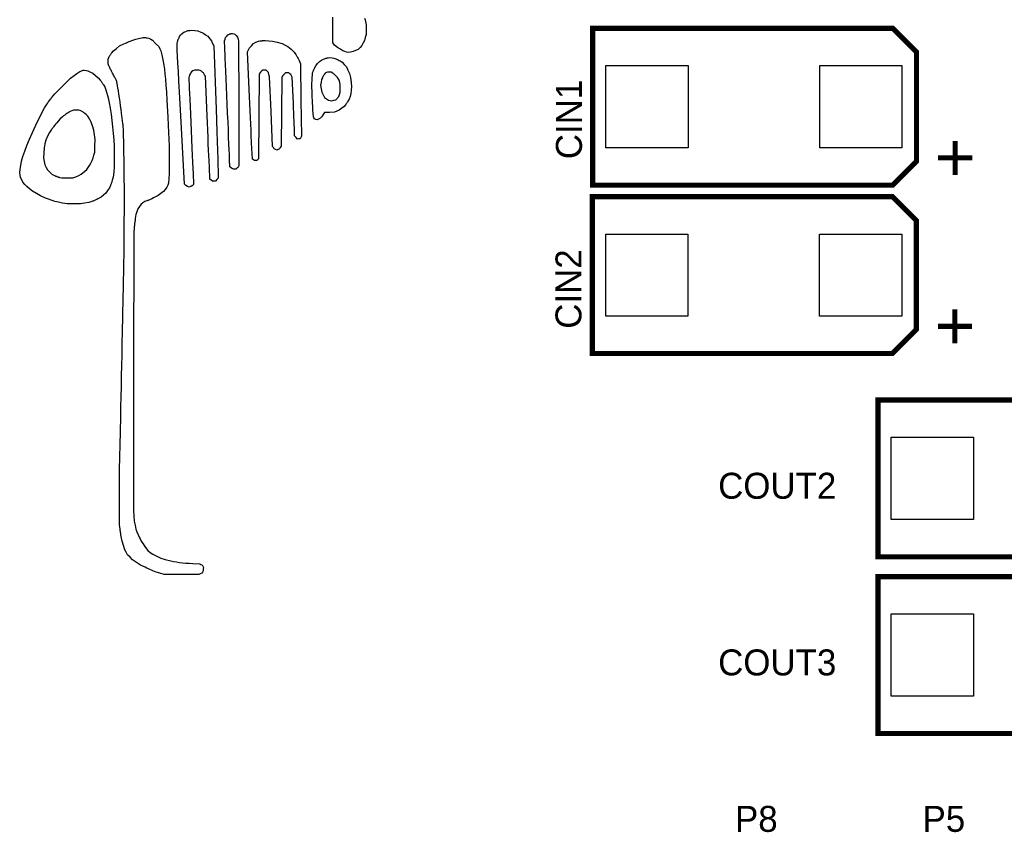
# Model space of a CAD drawing. Extents: x 0 to 260, y 0 to 180.
# Tile 11 of 28: x 45 to 74, y 138 to 162. Entities that reach past the tile are written whole.
import ezdxf

# ---------------------------------------------------------------- set-up
doc = ezdxf.new("R2010")
doc.units = 0
for name, color, linetype in [('BG_SILKSCREEN_TOP', 6, 'CONTINUOUS'), ('PG_SILKSCREEN_TOP', 254, 'CONTINUOUS'), ('PIN_TOP', 96, 'CONTINUOUS'), ('RD_SILKSCREEN_TOP', 85, 'CONTINUOUS')]:
    doc.layers.add(name, color=color, linetype=linetype)

msp = doc.modelspace()

# ---------------------------------------------------------------- linework, layer by layer
at = {"layer": 'BG_SILKSCREEN_TOP'}
msp.add_lwpolyline([(54.822598, 161.663126), (54.834282, 161.612326), (54.844442, 161.563558), (54.864762, 161.459418), (54.863746, 161.322004), (54.862476, 161.184336), (54.8386, 161.093404), (54.81447, 161.001202), (54.779926, 160.93186), (54.744112, 160.861248), (54.686708, 160.802828), (54.628034, 160.744154), (54.556152, 160.710626), (54.484524, 160.677098), (54.411372, 160.66516), (54.338474, 160.654492), (54.288182, 160.66516), (54.23789, 160.680146), (54.210712, 160.691322), (54.182518, 160.70453), (54.153308, 160.720024), (54.123336, 160.73755), (54.092094, 160.757362), (54.06009, 160.778952), (54.027324, 160.802828), (53.941218, 160.867344), (53.916072, 160.900872), (53.89118, 160.9344), (53.88737, 161.310066), (53.885084, 161.686748)], dxfattribs=at)
for points in [[(49.846484, 161.296858), (49.93386, 161.285936), (50.01641, 161.251392), (50.09896, 161.216594), (50.15992, 161.172398), (50.22088, 161.128202), (50.275998, 161.059876), (50.330862, 160.993074), (50.36439, 160.921192), (50.397918, 160.84931), (50.464974, 158.989268), (50.488342, 158.336996), (50.498756, 158.04134), (50.508154, 157.773624), (50.516028, 157.539182), (50.522378, 157.343856), (50.527204, 157.193234), (50.529998, 157.09265), (50.53076, 157.047692), (50.53076, 156.967428), (50.49139, 156.924502), (50.451766, 156.881322), (50.40757, 156.881322), (50.363374, 156.881322), (50.32375, 156.911294), (50.28438, 156.941266), (50.268886, 157.292802), (50.26025, 157.487366), (50.254154, 157.627574), (50.246788, 157.790642), (50.23866, 157.972252), (50.230024, 158.168086), (50.22088, 158.373826), (50.211482, 158.585154), (50.20183, 158.797752), (50.151538, 159.953452), (50.126392, 159.999934), (50.105056, 160.03651), (50.093372, 160.052258), (50.080672, 160.066736), (50.06721, 160.07969), (50.052478, 160.091374), (50.036984, 160.101788), (50.019966, 160.111186), (50.001932, 160.119568), (49.957736, 160.137602), (49.89322, 160.137602), (49.82845, 160.137602), (49.78781, 160.11017), (49.74717, 160.083754), (49.720754, 160.043114), (49.71034, 160.026096), (49.70526, 160.016698), (49.700434, 160.006792), (49.695608, 159.996632), (49.69129, 159.986726), (49.68748, 159.977074), (49.684178, 159.967676), (49.681384, 159.959294), (49.669446, 159.916368), (49.669446, 159.832548), (49.67351, 159.715454), (49.67859, 159.598614), (49.68494, 159.4485), (49.693068, 159.269684), (49.702212, 159.06623), (49.712372, 158.842202), (49.723548, 158.602172), (49.735232, 158.350458), (49.758092, 157.858714), (49.768252, 157.63494), (49.777396, 157.431232), (49.785524, 157.251908), (49.791874, 157.10154), (49.796954, 156.984446), (49.800002, 156.904944), (49.801018, 156.867098), (49.801018, 156.779722), (49.773586, 156.754576), (49.762156, 156.745178), (49.755552, 156.740352), (49.748694, 156.73578), (49.741328, 156.730954), (49.733962, 156.72689), (49.72685, 156.72308), (49.719992, 156.719778), (49.713642, 156.717492), (49.679098, 156.704284), (49.630076, 156.725874), (49.579784, 156.74848), (49.56048, 156.77134), (49.54143, 156.793946), (49.431448, 158.79191), (49.39284, 159.490918), (49.375314, 159.80664), (49.35982, 160.092136), (49.346358, 160.341056), (49.335436, 160.548066), (49.327054, 160.706562), (49.321974, 160.810956), (49.320196, 160.855406), (49.320196, 160.921192), (49.33442, 160.97504), (49.341532, 160.998154), (49.346612, 161.011616), (49.3522, 161.026094), (49.35855, 161.040826), (49.365154, 161.055812), (49.372012, 161.070798), (49.379124, 161.085022), (49.385982, 161.09823), (49.423066, 161.168842), (49.470818, 161.209482), (49.517554, 161.250122), (49.578514, 161.272982), (49.639474, 161.294318), (49.699418, 161.300414), (49.759108, 161.306256)], [(50.981864, 161.2011), (51.019964, 161.190432), (51.054762, 161.147252), (51.090576, 161.104326), (51.109626, 161.043112), (51.12766, 160.980882), (51.1302, 159.156654), (51.132486, 157.332426), (51.120548, 157.30855), (51.113944, 157.29839), (51.109626, 157.292294), (51.104546, 157.286198), (51.099212, 157.279848), (51.093624, 157.273498), (51.087782, 157.267148), (51.08194, 157.261306), (51.076352, 157.255718), (51.04511, 157.227016), (51.009296, 157.227016), (50.972212, 157.227016), (50.92192, 157.261814), (50.871628, 157.297628), (50.863246, 157.499812), (50.856388, 157.660594), (50.850546, 157.798516), (50.843434, 157.968188), (50.835052, 158.165292), (50.825654, 158.385002), (50.815748, 158.622746), (50.80508, 158.873444), (50.793904, 159.132778), (50.772314, 159.643572), (50.762154, 159.882078), (50.752756, 160.103058), (50.744374, 160.301686), (50.737262, 160.473136), (50.73142, 160.612836), (50.727102, 160.71596), (50.724562, 160.777682), (50.71491, 160.993074), (50.730404, 161.039556), (50.746152, 161.087562), (50.77714, 161.126932), (50.807112, 161.166302), (50.83937, 161.183066), (50.852832, 161.188908), (50.860452, 161.191956), (50.86858, 161.195004), (50.876708, 161.197798), (50.884836, 161.200338), (50.892964, 161.202624), (50.900584, 161.204402), (50.907696, 161.205926), (50.94351, 161.211768)], [(48.440848, 161.082736), (48.498252, 161.073084), (48.548544, 161.043112), (48.598836, 161.012124), (48.690784, 160.918906), (48.782986, 160.825434), (48.812958, 160.764474), (48.84293, 160.703514), (48.872648, 160.58515), (48.914304, 160.391094), (48.932338, 160.282636), (48.948848, 160.161732), (48.964342, 160.025334), (48.979074, 159.870394), (48.993552, 159.692848), (49.008284, 159.490156), (49.023524, 159.258254), (49.052226, 158.75381), (49.06391, 158.524448), (49.073562, 158.308548), (49.081436, 158.105348), (49.087532, 157.913578), (49.09185, 157.73273), (49.09439, 157.56128), (49.095152, 157.398212), (49.095152, 157.093158), (49.083214, 156.95803), (49.071276, 156.823918), (49.04867, 156.762958), (49.02454, 156.703014), (48.974502, 156.637228), (48.92421, 156.571442), (48.845216, 156.513022), (48.766222, 156.453078), (48.63465, 156.388562), (48.584612, 156.364686), (48.559466, 156.353002), (48.534828, 156.341826), (48.511206, 156.331666), (48.489362, 156.322522), (48.469804, 156.314394), (48.45304, 156.308044), (48.439578, 156.303472), (48.377348, 156.283152), (48.321214, 156.246068), (48.26508, 156.207968), (48.216058, 156.136086), (48.167036, 156.064204), (48.14062, 155.982924), (48.114204, 155.901644), (48.096424, 155.779724), (48.089312, 155.727908), (48.085502, 155.697682), (48.081692, 155.665932), (48.078136, 155.633166), (48.074326, 155.600146), (48.071024, 155.567888), (48.067976, 155.5369), (48.065182, 155.507944), (48.051974, 155.358592), (48.046132, 151.286464), (48.040036, 147.214336), (48.053244, 147.057618), (48.067722, 146.9009), (48.091598, 146.783552), (48.115474, 146.666458), (48.142906, 146.59102), (48.187102, 146.482816), (48.210724, 146.432524), (48.23587, 146.383502), (48.262794, 146.335242), (48.292258, 146.286728), (48.324516, 146.237452), (48.359822, 146.186398), (48.398938, 146.132804), (48.462438, 146.046698), (48.536606, 145.990564), (48.610774, 145.93443), (48.730408, 145.876772), (48.850042, 145.819368), (48.975518, 145.783554), (49.138586, 145.742152), (49.221898, 145.72488), (49.306988, 145.709894), (49.394872, 145.69694), (49.485804, 145.686018), (49.580292, 145.676874), (49.679352, 145.669508), (49.782984, 145.66392), (49.986438, 145.655538), (50.022252, 145.637758), (50.05832, 145.620994), (50.0761, 145.584926), (50.092864, 145.549112), (50.091848, 145.496534), (50.089308, 145.443956), (50.067718, 145.412714), (50.045112, 145.381726), (50.003202, 145.361406), (49.962562, 145.341086), (49.454054, 145.339816), (48.9458, 145.337276), (48.814228, 145.379186), (48.708056, 145.413476), (48.660812, 145.43024), (48.6156, 145.447258), (48.571404, 145.464784), (48.527208, 145.483834), (48.481996, 145.504154), (48.434498, 145.526506), (48.383444, 145.551398), (48.251872, 145.617184), (48.135794, 145.693892), (48.019716, 145.771616), (47.944532, 145.845784), (47.869094, 145.919952), (47.83074, 145.99285), (47.79137, 146.066002), (47.74946, 146.191478), (47.70755, 146.317208), (47.684944, 146.453606), (47.675546, 146.508724), (47.670974, 146.538696), (47.666402, 146.569684), (47.66183, 146.600418), (47.657512, 146.630644), (47.653702, 146.659346), (47.6504, 146.685762), (47.64786, 146.709384), (47.634652, 146.829018), (47.635668, 147.624546), (47.635668, 148.420074), (47.659798, 149.514814), (47.669958, 149.984968), (47.6758, 150.261066), (47.68215, 150.554944), (47.6885, 150.858982), (47.695104, 151.166068), (47.701454, 151.468836), (47.707804, 151.760174), (47.713646, 152.03297), (47.724822, 152.561036), (47.73041, 152.820878), (47.735998, 153.07056), (47.741078, 153.304494), (47.74565, 153.517092), (47.749714, 153.702766), (47.753016, 153.855928), (47.755302, 153.970736), (47.760382, 154.20721), (47.762668, 154.354784), (47.765208, 154.516582), (47.767494, 154.688286), (47.769526, 154.866086), (47.771558, 155.045664), (47.773082, 155.22321), (47.774606, 155.394406), (47.781718, 156.303472), (47.76851, 157.344364), (47.755302, 158.385002), (47.743364, 158.48076), (47.737268, 158.526988), (47.733458, 158.55696), (47.729394, 158.590488), (47.724822, 158.62681), (47.72025, 158.664656), (47.715424, 158.703264), (47.710852, 158.742126), (47.70628, 158.779972), (47.681388, 158.975552), (47.665894, 159.088074), (47.649638, 159.203898), (47.632874, 159.31896), (47.616364, 159.428434), (47.601124, 159.527748), (47.587408, 159.612584), (47.575978, 159.67837), (47.553118, 159.80029), (47.534068, 159.847026), (47.52213, 159.872426), (47.512732, 159.890714), (47.50181, 159.91205), (47.489364, 159.935926), (47.475648, 159.96158), (47.46117, 159.988504), (47.446438, 160.01619), (47.431198, 160.044384), (47.40021, 160.10128), (47.385224, 160.129728), (47.371, 160.15716), (47.357792, 160.183068), (47.346108, 160.206944), (47.335948, 160.228026), (47.328074, 160.245806), (47.322232, 160.259522), (47.29734, 160.323022), (47.298356, 160.388808), (47.298356, 160.455864), (47.323502, 160.508442), (47.33544, 160.531556), (47.343314, 160.545272), (47.35195, 160.559496), (47.361602, 160.574228), (47.371762, 160.58896), (47.381922, 160.603692), (47.392336, 160.617408), (47.402496, 160.630362), (47.456344, 160.699958), (47.547276, 160.771586), (47.638208, 160.844738), (47.760128, 160.903158), (47.809404, 160.926272), (47.836836, 160.938464), (47.865284, 160.95091), (47.893732, 160.963102), (47.92218, 160.974786), (47.949104, 160.985708), (47.974504, 160.99536), (47.99711, 161.003742), (48.114204, 161.046668), (48.232822, 161.070798), (48.300894, 161.08426), (48.325024, 161.088324), (48.344582, 161.090864), (48.361854, 161.09188), (48.37811, 161.091372), (48.395636, 161.089594), (48.415956, 161.086546)], [(52.01412, 160.997646), (52.11572, 160.988248), (52.259484, 160.95218), (52.402994, 160.915096), (52.4891, 160.87217), (52.573936, 160.82899), (52.666138, 160.745424), (52.75707, 160.660334), (52.804822, 160.589722), (52.82438, 160.559242), (52.835556, 160.540954), (52.846732, 160.521396), (52.858162, 160.501076), (52.869592, 160.480248), (52.88026, 160.459674), (52.89042, 160.439862), (52.89931, 160.421066), (52.946046, 160.323022), (52.955698, 159.258254), (52.966366, 158.19374), (52.947316, 158.157672), (52.928012, 158.121858), (52.892198, 158.118302), (52.856384, 158.114746), (52.811934, 158.158942), (52.767738, 158.203138), (52.766468, 158.29407), (52.764436, 158.374334), (52.761896, 158.445708), (52.758594, 158.534608), (52.75453, 158.638748), (52.749704, 158.755588), (52.744624, 158.882334), (52.739036, 159.016954), (52.733194, 159.156654), (52.699666, 159.928306), (52.680362, 159.96666), (52.660042, 160.003744), (52.629054, 160.028636), (52.596796, 160.053782), (52.547774, 160.053782), (52.497482, 160.053782), (52.460398, 160.015682), (52.446428, 160.000188), (52.43957, 159.991806), (52.432712, 159.983424), (52.426362, 159.975042), (52.42052, 159.966914), (52.41544, 159.959294), (52.411122, 159.952182), (52.40782, 159.94634), (52.391056, 159.916368), (52.381404, 158.911544), (52.370736, 157.906466), (52.346606, 157.867096), (52.32273, 157.828742), (52.288186, 157.809692), (52.253388, 157.791658), (52.212748, 157.810962), (52.173124, 157.830012), (52.149248, 157.86227), (52.125372, 157.894528), (52.081176, 158.917386), (52.03571, 159.940244), (52.017676, 160.00476), (52.000912, 160.06953), (51.966368, 160.102804), (51.93284, 160.137602), (51.884834, 160.137602), (51.838352, 160.137602), (51.806094, 160.112456), (51.793902, 160.101788), (51.787552, 160.09493), (51.780948, 160.087818), (51.774598, 160.080198), (51.768502, 160.072578), (51.762914, 160.064704), (51.757834, 160.057338), (51.753262, 160.050226), (51.732942, 160.012126), (51.723544, 158.773876), (51.712622, 157.535626), (51.68519, 157.506924), (51.657758, 157.479492), (51.625246, 157.479492), (51.592988, 157.479492), (51.562, 157.502352), (51.529742, 157.526228), (51.508152, 157.991556), (51.497484, 158.22295), (51.490372, 158.377382), (51.482244, 158.55188), (51.473354, 158.741618), (51.46421, 158.942024), (51.454558, 159.149034), (51.444906, 159.357568), (51.435254, 159.563308), (51.383692, 160.669986), (51.413664, 160.72866), (51.442366, 160.78708), (51.503326, 160.85185), (51.564286, 160.916366), (51.636168, 160.951164), (51.709066, 160.984692), (51.750976, 160.991804), (51.76901, 160.994344), (51.779932, 160.995614), (51.791616, 160.996884), (51.803808, 160.998154), (51.816508, 160.999424), (51.828954, 161.000694), (51.841146, 161.00171), (51.852576, 161.002472), (51.91252, 161.007298)], [(53.86705, 160.496504), (53.920898, 160.485836), (53.947314, 160.47847), (53.973476, 160.469834), (53.999638, 160.459928), (54.025292, 160.448752), (54.050946, 160.436052), (54.076346, 160.422082), (54.101492, 160.406842), (54.161436, 160.368488), (54.224936, 160.300416), (54.286912, 160.23082), (54.333648, 160.132776), (54.380384, 160.036002), (54.399434, 159.954468), (54.407054, 159.918908), (54.410864, 159.89808), (54.414928, 159.875728), (54.418484, 159.852614), (54.421786, 159.829246), (54.424834, 159.806132), (54.427374, 159.784034), (54.429406, 159.763206), (54.440074, 159.653224), (54.429406, 159.55137), (54.419754, 159.4485), (54.393592, 159.36595), (54.368446, 159.282384), (54.331362, 159.22244), (54.316122, 159.199072), (54.307994, 159.186372), (54.299358, 159.173672), (54.290722, 159.160972), (54.282086, 159.14878), (54.273958, 159.13735), (54.266338, 159.12719), (54.25948, 159.1183), (54.225952, 159.072834), (54.151784, 159.0167), (54.077616, 158.960566), (54.005988, 158.930594), (53.934106, 158.900622), (53.78831, 158.895796), (53.64099, 158.891224), (53.606446, 158.828994), (53.57876, 158.785052), (53.565298, 158.767018), (53.551582, 158.75127), (53.537612, 158.737554), (53.522626, 158.725616), (53.506878, 158.714948), (53.48986, 158.705804), (53.471064, 158.697422), (53.428138, 158.678118), (53.391054, 158.691326), (53.3527, 158.704534), (53.337206, 158.736792), (53.320442, 158.76778), (53.307234, 158.959296), (53.302154, 159.043624), (53.299106, 159.09417), (53.296312, 159.14878), (53.293518, 159.20593), (53.290724, 159.264096), (53.28793, 159.322008), (53.285644, 159.378396), (53.283358, 159.431736), (53.273706, 159.712914), (53.283358, 159.874458), (53.29301, 160.036002), (53.306218, 160.083754), (53.31333, 160.104582), (53.318156, 160.117028), (53.32349, 160.130236), (53.329332, 160.143952), (53.335428, 160.157922), (53.341524, 160.171638), (53.347874, 160.184846), (53.35397, 160.197546), (53.387498, 160.264348), (53.442362, 160.325308), (53.49748, 160.386522), (53.554884, 160.423606), (53.598826, 160.449006), (53.620924, 160.459928), (53.642768, 160.469326), (53.664866, 160.477708), (53.687218, 160.48482), (53.70957, 160.490916), (53.732176, 160.495488), (53.754782, 160.49879), (53.802534, 160.504886)], [(46.65472, 160.124394), (46.708568, 160.113726), (46.78045, 160.078928), (46.852332, 160.043114), (46.930056, 159.978598), (47.00778, 159.912812), (47.06874, 159.837374), (47.092362, 159.807402), (47.104554, 159.7914), (47.116746, 159.775144), (47.128684, 159.759142), (47.13986, 159.743902), (47.15002, 159.729678), (47.159164, 159.716724), (47.166784, 159.705802), (47.203868, 159.649668), (47.23511, 159.558736), (47.297848, 159.325564), (47.328328, 159.179768), (47.357538, 159.018478), (47.38497, 158.844996), (47.410116, 158.661862), (47.432976, 158.472378), (47.45228, 158.279338), (47.468282, 158.086044), (47.48149, 157.906466), (47.48149, 157.601412), (47.48149, 157.296358), (47.463456, 157.147006), (47.444406, 156.9974), (47.421546, 156.907738), (47.411894, 156.872178), (47.406052, 156.853128), (47.399702, 156.83357), (47.393098, 156.814266), (47.386494, 156.795724), (47.37989, 156.777944), (47.373794, 156.761688), (47.367698, 156.747464), (47.33671, 156.678122), (47.282862, 156.602684), (47.229014, 156.527246), (47.160942, 156.466286), (47.092616, 156.405326), (47.002954, 156.35859), (46.965616, 156.340048), (46.944534, 156.330396), (46.922944, 156.320744), (46.9011, 156.3116), (46.87951, 156.30271), (46.858428, 156.294328), (46.83887, 156.286962), (46.82109, 156.280866), (46.730158, 156.250894), (46.611794, 156.230574), (46.49343, 156.211524), (46.296072, 156.211524), (46.09846, 156.21254), (45.961046, 156.23667), (45.847, 156.259022), (45.792898, 156.271722), (45.739558, 156.285946), (45.686218, 156.301694), (45.632624, 156.318966), (45.578014, 156.33827), (45.521372, 156.35986), (45.46219, 156.383736), (45.31614, 156.443426), (45.197776, 156.513022), (45.079412, 156.58338), (44.996862, 156.650436), (44.914312, 156.717492), (44.857924, 156.784548), (44.80179, 156.85262), (44.765976, 156.919676), (44.730162, 156.986732), (44.71797, 157.05836), (44.707302, 157.130242), (44.71797, 157.22473), (44.76369, 157.466792), (44.80306, 157.606238), (44.854114, 157.759146), (44.916852, 157.92577), (44.991782, 158.107634), (45.079158, 158.304992), (45.179234, 158.51886), (45.292264, 158.75), (45.433488, 159.031178), (45.492162, 159.12084), (45.518324, 159.159194), (45.534326, 159.181546), (45.551852, 159.205422), (45.57014, 159.229806), (45.588936, 159.254698), (45.607732, 159.279082), (45.626274, 159.30245), (45.644054, 159.32404), (45.738542, 159.437832), (45.965872, 159.666178), (46.194218, 159.894778), (46.30801, 159.980884), (46.381924, 160.036002), (46.41469, 160.058354), (46.44517, 160.077658), (46.47311, 160.09366), (46.499018, 160.106614), (46.522894, 160.117028), (46.544738, 160.124394), (46.565058, 160.12922), (46.601126, 160.135316)], [(53.70195, 160.061148), (53.668676, 160.043114), (53.638704, 160.003744), (53.626512, 159.986726), (53.619908, 159.97682), (53.61305, 159.966406), (53.606192, 159.955484), (53.599588, 159.944562), (53.593492, 159.933894), (53.58765, 159.92348), (53.582316, 159.913828), (53.557424, 159.86379), (53.542946, 159.77997), (53.528722, 159.69488), (53.549042, 159.590994), (53.568092, 159.485584), (53.607462, 159.40786), (53.647086, 159.330136), (53.70322, 159.291782), (53.760624, 159.254698), (53.80863, 159.246316), (53.857652, 159.237934), (53.918612, 159.252412), (53.979572, 159.267906), (54.070504, 159.358838), (54.088538, 159.421068), (54.107588, 159.484568), (54.107588, 159.700976), (54.090824, 159.768032), (54.07533, 159.836104), (54.044088, 159.887666), (54.018942, 159.92602), (54.00421, 159.944562), (53.987954, 159.962596), (53.970428, 159.980376), (53.951632, 159.997648), (53.931312, 160.014666), (53.909976, 160.030922), (53.88737, 160.04667), (53.840888, 160.077912), (53.735478, 160.077912)], [(46.233842, 158.944818), (46.183296, 158.92145), (46.154594, 158.905194), (46.124114, 158.886398), (46.092364, 158.865062), (46.059598, 158.841948), (46.026832, 158.817056), (45.99432, 158.79064), (45.962316, 158.763208), (45.884338, 158.696152), (45.794676, 158.589726), (45.759116, 158.5468), (45.740066, 158.523686), (45.72127, 158.49981), (45.702728, 158.476188), (45.684948, 158.453074), (45.668692, 158.43123), (45.65396, 158.411164), (45.641514, 158.393384), (45.578268, 158.303722), (45.52442, 158.19374), (45.469302, 158.083504), (45.445426, 157.971236), (45.42155, 157.858714), (45.414184, 157.709108), (45.407072, 157.559756), (45.427392, 157.457902), (45.446696, 157.356302), (45.48251, 157.283404), (45.518324, 157.210252), (45.590206, 157.14218), (45.661834, 157.073854), (45.736002, 157.04058), (45.766736, 157.027372), (45.783246, 157.020768), (45.800264, 157.014418), (45.817536, 157.008322), (45.834046, 157.002734), (45.849794, 156.997654), (45.864272, 156.99359), (45.877226, 156.990288), (45.943012, 156.973524), (46.104556, 156.974794), (46.2661, 156.97581), (46.355762, 157.008068), (46.445424, 157.04058), (46.508924, 157.082236), (46.6217, 157.171644), (46.671484, 157.223206), (46.71695, 157.279848), (46.758098, 157.341316), (46.795436, 157.408372), (46.82871, 157.480762), (46.858428, 157.559248), (46.88459, 157.643322), (46.907196, 157.727142), (46.914308, 157.912562), (46.920404, 158.097982), (46.901354, 158.23565), (46.881034, 158.373064), (46.839124, 158.498794), (46.797214, 158.62427), (46.750478, 158.703264), (46.703996, 158.780988), (46.65599, 158.83128), (46.61916, 158.865824), (46.599856, 158.881826), (46.580044, 158.896558), (46.559978, 158.910274), (46.539912, 158.92272), (46.5201, 158.933896), (46.500542, 158.943294), (46.481492, 158.950914), (46.445424, 158.962852), (46.365414, 158.964122), (46.28388, 158.965392)]]:
    msp.add_lwpolyline(points, close=True, dxfattribs=at)
at = {"layer": 'PG_SILKSCREEN_TOP', "const_width": 0.1524}
for points in [[(70.306946, 161.360866), (61.506862, 161.360866), (61.506862, 156.760926), (70.306946, 156.760926), (71.00697, 157.46095), (71.00697, 160.660842), (70.306946, 161.360866)], [(72.138794, 157.0609), (72.138794, 158.060898)], [(72.63892, 157.560772), (71.638922, 157.560772)], [(70.298818, 156.421582), (61.498734, 156.421582), (61.498734, 151.821642), (70.298818, 151.821642), (70.998842, 152.521666), (70.998842, 155.721558), (70.298818, 156.421582)], [(72.130666, 152.121616), (72.130666, 153.121614)], [(72.630792, 152.621488), (71.630794, 152.621488)], [(78.67396, 150.459186), (69.873876, 150.459186), (69.873876, 145.859246), (78.67396, 145.859246), (79.373984, 146.55927), (79.373984, 149.759162), (78.67396, 150.459186)], [(78.67396, 145.276824), (69.873876, 145.276824), (69.873876, 140.676884), (78.67396, 140.676884), (79.373984, 141.376908), (79.373984, 144.5768), (78.67396, 145.276824)]]:
    msp.add_lwpolyline(points, dxfattribs=at)
at = {"layer": 'PIN_TOP'}
for points in [[(64.311784, 160.267396), (64.311784, 157.854396), (61.898784, 157.854396), (61.898784, 160.267396)], [(70.57898, 160.267396), (70.57898, 157.854396), (68.16598, 157.854396), (68.16598, 160.267396)], [(64.303656, 155.328112), (64.303656, 152.915112), (61.890656, 152.915112), (61.890656, 155.328112)], [(70.570852, 155.328112), (70.570852, 152.915112), (68.157852, 152.915112), (68.157852, 155.328112)], [(72.678798, 149.365716), (72.678798, 146.952716), (70.265798, 146.952716), (70.265798, 149.365716)], [(72.678798, 144.183354), (72.678798, 141.770354), (70.265798, 141.770354), (70.265798, 144.183354)]]:
    msp.add_lwpolyline(points, close=True, dxfattribs=at)

# ---------------------------------------------------------------- texts
at = {"layer": 'RD_SILKSCREEN_TOP', "width": 1.003333}
for s, p in [('CIN1', (61.19368, 157.522418)), ('CIN2', (61.180472, 152.548844))]:
    msp.add_text(s, height=0.762, rotation=90, dxfattribs=at).set_placement(p)
for s, p in [('COUT2', (65.188592, 147.562824)), ('COUT3', (65.188592, 142.380462)), ('P8', (65.68313, 137.791444)), ('P5', (71.182992, 137.791444))]:
    msp.add_text(s, height=0.762, dxfattribs=at).set_placement(p)

doc.saveas('drawing.dxf')
